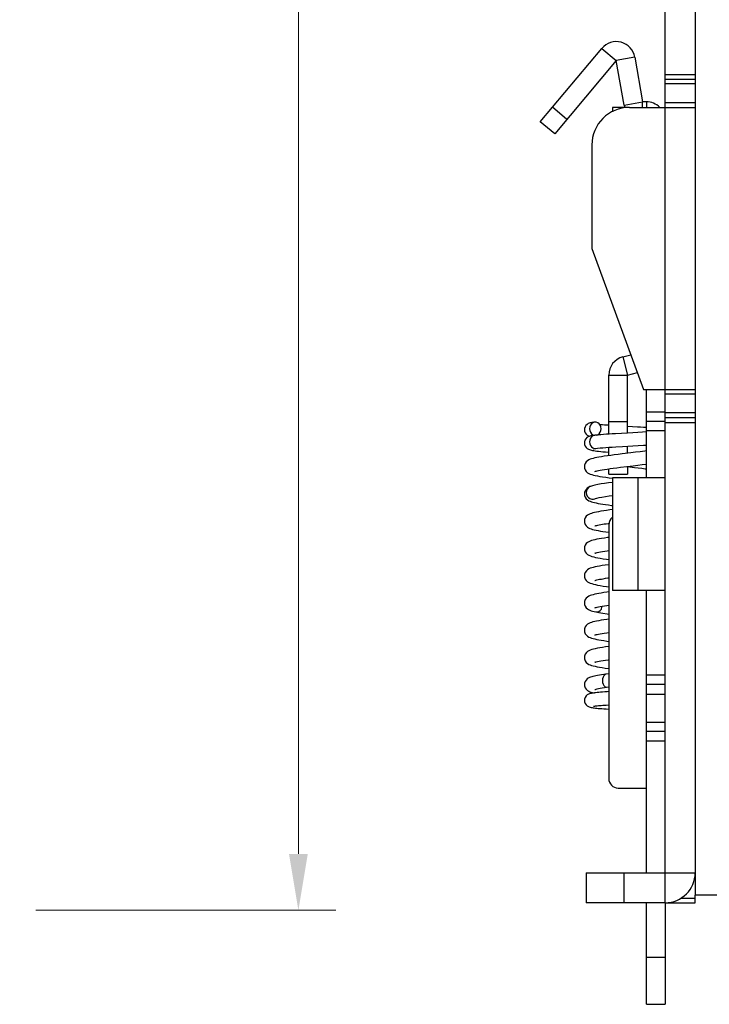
# Model space of a CAD drawing. Header units: inches. Extents: x 0 to 420, y 0 to 297.
# Tile 3 of 10: x 109 to 146, y 82 to 134. Entities that reach past the tile are written whole.
import ezdxf

# ---------------------------------------------------------------- set-up
doc = ezdxf.new("R2010")
doc.units = ezdxf.units.IN
doc.header["$MEASUREMENT"] = 0
doc.layers.add('Dimension', color=2, linetype='Continuous', lineweight=9)
doc.styles.add('ROMANS', font='romans')
doc.dimstyles.new('yutana', dxfattribs={"dimscale": 2, "dimtxt": 2, "dimasz": 1.5, "dimexe": 1, "dimexo": 1, "dimgap": 1, "dimtad": 1, "dimdec": 1, "dimzin": 0, "dimdsep": 46, "dimtxsty": 'ROMANS', "dimcen": 0, "dimadec": 0, "dimazin": 0, "dimtp": 0.01, "dimtm": 0.01, "dimtfac": 1, "dimtdec": 1, "dimtmove": 0, "dimatfit": 3, "dimfxl": 1, "dimtolj": 1, "dimtzin": 0, "dimlwd": 0, "dimlwe": 0, "dimarcsym": 0})

# ---------------------------------------------------------------- blocks, each defined once
blk = doc.blocks.new('*D2')
at = {"layer": 'Defpoints', "color": 0}
for p in [(108.199, 210.5), (108.199, 86.5), (124.179, 86.5)]:
    blk.add_point(p, dxfattribs=at)
at = {"layer": 'Dimension', "color": 0, "lineweight": 0}
for p, q in [((110.199, 210.5), (126.179, 210.5)), ((124.179, 207.5), (124.179, 89.5)), ((110.199, 86.5), (126.179, 86.5))]:
    blk.add_line(p, q, dxfattribs=at)
at = {"layer": 'Dimension', "color": 0}
for points in [[(123.679, 207.5), (124.679, 207.5), (124.179, 210.5)], [(123.679, 89.5), (124.679, 89.5), (124.179, 86.5)]]:
    blk.add_solid(points, dxfattribs=at)
at = {"layer": 'Dimension', "color": 0, "insert": (120.179, 148.5), "char_height": 4, "attachment_point": 5, "rotation": 90, "style": 'ROMANS'}
blk.add_mtext('\\A1;124.0', dxfattribs=at)

msp = doc.modelspace()

# ---------------------------------------------------------------- linework, layer by layer
at = {"color": 7, "linetype": 'Continuous'}
for p, q in [((145.299, 209.7), (145.299, 87.3)), ((143.699, 129.2), (143.699, 164.5)), ((137.054, 128.437), (140.329, 132.339)), ((140.329, 132.339), (141.095, 131.697)), ((141.095, 131.697), (137.82, 127.794)), ((142.08, 131.87), (141.095, 131.697)), ((141.513, 129.326), (141.095, 131.697)), ((142.08, 131.87), (142.498, 129.5)), ((143.699, 130.95), (145.299, 130.95)), ((143.699, 130.7), (145.299, 130.7)), ((145.299, 130.45), (143.699, 130.45)), ((141.513, 129.326), (142.498, 129.5)), ((142.498, 129.2), (142.498, 129.5)), ((142.699, 129.5), (142.498, 129.5)), ((142.699, 129.5), (142.699, 129.2)), ((145.299, 129.45), (143.699, 129.45)), ((138.463, 128.56), (137.697, 129.203)), ((140.899, 129.2), (140.899, 128.958)), ((141.55, 129.2), (140.899, 129.2)), ((141.799, 129.2), (145.299, 129.2)), ((143.699, 114.2), (143.699, 129.2)), ((137.82, 127.794), (137.054, 128.437)), ((139.799, 127.2), (139.799, 121.7)), ((139.799, 121.7), (142.549, 114.2)), ((141.438, 115.929), (141.872, 116.046)), ((141.438, 115.929), (141.697, 114.964)), ((140.697, 111.822), (140.697, 114.964)), ((140.697, 114.964), (141.697, 114.964)), ((141.697, 114.964), (142.218, 115.103)), ((141.697, 111.882), (141.697, 114.964)), ((142.549, 114.2), (145.299, 114.2)), ((142.699, 109.5), (142.699, 114.2)), ((143.699, 86.9), (143.699, 114.2)), ((145.299, 113.95), (143.699, 113.95)), ((142.699, 113), (143.699, 113)), ((145.299, 112.95), (143.699, 112.95)), ((143.699, 112.7), (145.299, 112.7)), ((140.697, 112.501), (141.697, 112.501)), ((142.699, 112.172), (142.539, 112.182)), ((143.699, 112.5), (142.699, 112.5)), ((143.699, 112.45), (145.299, 112.45)), ((139.948, 111.76), (139.897, 111.753)), ((139.935, 111.765), (139.948, 111.765)), ((139.948, 111.76), (139.935, 111.758)), ((140.039, 111.77), (139.948, 111.76)), ((141.372, 111.863), (141.047, 111.844)), ((142.252, 111.914), (141.981, 111.898)), ((142.5, 111.929), (142.252, 111.914)), ((142.699, 111.942), (142.5, 111.929)), ((143.699, 112), (142.699, 112)), ((140.011, 111.063), (140.012, 111.063)), ((140.697, 110.681), (140.697, 111.121)), ((141.065, 111.145), (141.431, 111.166)), ((141.431, 111.166), (142.26, 111.214)), ((141.697, 110.805), (141.697, 111.182)), ((142.26, 111.214), (142.542, 111.231)), ((142.542, 111.231), (142.699, 111.242)), ((141.873, 110.825), (141.411, 110.771)), ((140.697, 109.701), (140.697, 109.979)), ((141.32, 110.06), (141.995, 110.14)), ((141.697, 110.104), (141.697, 109.701)), ((140.697, 109.701), (141.697, 109.701)), ((140.899, 109.5), (140.899, 103.5)), ((143.699, 109.5), (140.899, 109.5)), ((142.236, 109.5), (142.236, 103.5)), ((139.723, 109.04), (139.722, 109.04)), ((139.962, 108.388), (139.963, 108.388)), ((140.684, 107.078), (140.712, 107.081)), ((140.699, 107), (140.699, 93.5)), ((143.699, 103.5), (140.899, 103.5)), ((142.699, 88.5), (142.699, 103.5)), ((140.003, 102.367), (140.003, 102.367)), ((140.699, 99.081), (140.548, 99.06)), ((143.699, 99), (142.699, 99)), ((143.699, 98.5), (142.699, 98.5)), ((140.581, 98.363), (140.699, 98.379)), ((142.699, 98), (143.699, 98)), ((140.562, 97.417), (140.699, 97.426)), ((142.699, 96.5), (143.699, 96.5)), ((143.699, 96), (142.699, 96)), ((143.699, 95.5), (142.699, 95.5)), ((141.199, 93), (142.699, 93)), ((139.499, 88.5), (139.499, 86.9)), ((139.499, 88.5), (145.299, 88.5)), ((141.499, 88.5), (141.499, 86.9)), ((145.299, 88.15), (145.243, 88.15)), ((144.53, 87.15), (145.299, 87.15)), ((145.299, 86.9), (145.299, 87.3)), ((251.674, 87.3), (145.299, 87.3)), ((143.699, 86.9), (139.499, 86.9)), ((142.699, 81.5), (142.699, 86.9)), ((143.699, 86.9), (143.699, 81.5)), ((143.699, 86.9), (145.299, 86.9)), ((142.699, 84), (143.699, 84)), ((142.699, 81.5), (143.699, 81.5))]:
    msp.add_line(p, q, dxfattribs=at)
for points in [[(139.948, 112.46), (139.897, 112.453), (139.84, 112.445), (139.79, 112.437), (139.744, 112.428), (139.701, 112.417), (139.656, 112.403), (139.603, 112.38), (139.541, 112.342), (139.481, 112.284), (139.433, 112.208), (139.405, 112.121), (139.399, 112.057)], [(139.948, 112.46), (139.935, 112.458), (139.851, 112.429), (139.777, 112.376), (139.72, 112.301), (139.683, 112.21), (139.671, 112.111)], [(139.671, 112.111), (139.683, 112.013), (139.72, 111.922), (139.777, 111.847), (139.851, 111.793), (139.935, 111.765)], [(140.288, 112.111), (140.275, 112.21), (140.239, 112.301), (140.181, 112.376), (140.107, 112.429), (140.023, 112.458), (139.948, 112.46)], [(140.035, 111.769), (140.107, 111.793), (140.181, 111.847), (140.239, 111.922), (140.275, 112.013), (140.288, 112.111)], [(140.697, 112.292), (140.575, 112.3), (140.467, 112.308), (140.366, 112.316), (140.275, 112.324), (140.217, 112.329)], [(142.539, 112.182), (142.39, 112.191), (142.234, 112.201), (141.697, 112.232)], [(139.399, 112.057), (139.406, 111.987), (139.437, 111.896), (139.489, 111.82), (139.551, 111.764), (139.612, 111.728), (139.664, 111.707), (139.669, 111.706)], [(139.897, 111.753), (139.84, 111.745), (139.789, 111.736), (139.743, 111.727), (139.698, 111.715), (139.65, 111.699), (139.596, 111.675), (139.536, 111.636), (139.478, 111.578), (139.432, 111.503), (139.405, 111.417), (139.399, 111.353)], [(139.935, 111.758), (139.851, 111.729), (139.777, 111.676), (139.72, 111.6), (139.683, 111.51), (139.671, 111.411)], [(140.726, 111.824), (140.571, 111.813), (140.424, 111.803), (140.284, 111.792), (140.156, 111.781), (140.039, 111.77)], [(141.047, 111.844), (140.885, 111.834), (140.726, 111.824)], [(141.981, 111.898), (141.687, 111.881), (141.372, 111.863)], [(139.399, 111.353), (139.407, 111.279), (139.44, 111.187), (139.493, 111.111), (139.554, 111.057), (139.614, 111.022), (139.668, 111), (139.718, 110.984), (139.771, 110.971), (139.829, 110.959), (139.895, 110.948), (139.971, 110.936), (140.058, 110.925), (140.157, 110.913), (140.267, 110.9), (140.389, 110.887), (140.524, 110.874), (140.697, 110.858)], [(139.671, 111.411), (139.683, 111.313), (139.72, 111.222), (139.777, 111.147), (139.851, 111.093), (139.935, 111.065), (140.011, 111.063)], [(139.894, 111.045), (139.889, 111.044), (139.893, 111.045), (139.911, 111.048), (139.94, 111.053), (139.977, 111.059), (140.011, 111.063)], [(140.012, 111.063), (140.105, 111.074), (140.232, 111.086), (140.377, 111.098), (140.536, 111.11)], [(140.536, 111.11), (140.706, 111.122), (140.883, 111.134), (141.065, 111.145)], [(140.801, 110.695), (140.623, 110.671), (140.459, 110.647), (140.311, 110.624), (140.177, 110.601), (140.058, 110.579), (139.952, 110.556), (139.859, 110.533), (139.777, 110.509), (139.703, 110.483), (139.634, 110.451), (139.566, 110.409), (139.5, 110.35), (139.443, 110.268), (139.407, 110.169), (139.399, 110.092)], [(141.411, 110.771), (141.196, 110.745), (140.992, 110.72), (140.801, 110.695)], [(142.699, 110.93), (142.625, 110.92), (142.371, 110.886), (142.119, 110.855), (141.873, 110.825)], [(139.399, 110.092), (139.406, 110.019), (139.442, 109.918), (139.501, 109.833), (139.571, 109.772), (139.642, 109.729), (139.715, 109.697), (139.792, 109.67), (139.88, 109.646), (139.979, 109.622), (140.091, 109.599), (140.22, 109.575), (140.366, 109.551), (140.533, 109.526), (140.721, 109.5), (140.896, 109.477)], [(139.962, 109.838), (139.964, 109.838), (139.984, 109.846), (140.024, 109.858), (140.082, 109.873), (140.157, 109.89), (140.247, 109.908), (140.354, 109.927), (140.476, 109.947), (140.614, 109.968)], [(140.614, 109.968), (140.768, 109.989), (140.937, 110.012), (141.121, 110.035), (141.32, 110.06)], [(142.699, 109.956), (142.642, 109.964), (142.46, 109.988), (142.268, 110.012), (142.07, 110.036), (141.697, 110.08)], [(141.995, 110.14), (142.239, 110.169), (142.483, 110.2), (142.699, 110.228)], [(139.723, 109.04), (139.671, 109.019), (139.608, 108.986), (139.546, 108.943), (139.486, 108.883), (139.436, 108.803), (139.405, 108.71), (139.399, 108.642)], [(139.722, 109.04), (139.697, 109.029), (139.617, 108.976), (139.555, 108.9), (139.515, 108.81), (139.501, 108.711)], [(140.899, 109.258), (140.886, 109.256), (140.679, 109.229), (140.479, 109.2), (140.29, 109.171), (140.118, 109.141), (139.964, 109.109), (139.829, 109.075), (139.722, 109.04)], [(139.399, 108.642), (139.407, 108.567), (139.444, 108.465), (139.503, 108.382), (139.569, 108.323), (139.637, 108.282), (139.705, 108.251), (139.776, 108.225), (139.852, 108.203), (139.937, 108.182), (140.031, 108.161), (140.136, 108.14), (140.253, 108.12), (140.382, 108.099), (140.523, 108.078), (140.677, 108.056), (140.842, 108.034), (140.899, 108.027)], [(139.501, 108.711), (139.515, 108.613), (139.555, 108.522), (139.617, 108.447), (139.697, 108.393), (139.788, 108.365), (139.883, 108.365), (139.962, 108.388)], [(139.963, 108.388), (139.992, 108.399), (140.067, 108.419), (140.181, 108.445), (140.332, 108.473), (140.515, 108.503), (140.726, 108.533), (140.899, 108.556)], [(140.899, 107.808), (140.757, 107.789), (140.584, 107.765), (140.426, 107.742), (140.283, 107.72), (140.156, 107.698), (140.043, 107.676), (139.944, 107.655), (139.856, 107.633), (139.777, 107.609), (139.704, 107.583), (139.635, 107.552), (139.568, 107.51), (139.503, 107.453), (139.446, 107.374), (139.409, 107.276), (139.399, 107.192)], [(139.399, 107.192), (139.406, 107.119), (139.441, 107.02), (139.496, 106.939), (139.561, 106.88), (139.626, 106.837), (139.693, 106.806), (139.763, 106.78), (139.839, 106.756), (139.925, 106.734), (140.022, 106.713), (140.131, 106.691), (140.253, 106.67), (140.387, 106.648), (140.535, 106.626), (140.697, 106.603), (140.699, 106.603)], [(139.962, 106.938), (139.963, 106.938), (139.979, 106.944), (140.012, 106.955), (140.058, 106.967), (140.117, 106.981), (140.187, 106.996), (140.268, 107.012), (140.358, 107.028), (140.458, 107.044), (140.567, 107.061), (140.684, 107.078)], [(140.699, 106.331), (140.629, 106.322), (140.465, 106.298), (140.317, 106.275), (140.183, 106.253), (140.064, 106.23), (139.958, 106.208), (139.864, 106.185), (139.782, 106.161), (139.708, 106.135), (139.638, 106.103), (139.57, 106.062), (139.503, 106.003), (139.445, 105.922), (139.407, 105.821), (139.399, 105.742)], [(139.399, 105.742), (139.406, 105.671), (139.441, 105.57), (139.5, 105.484), (139.571, 105.422), (139.645, 105.378), (139.721, 105.345), (139.802, 105.317), (139.894, 105.292), (139.996, 105.268), (140.113, 105.245), (140.248, 105.221), (140.404, 105.195), (140.584, 105.169), (140.699, 105.153)], [(139.965, 105.489), (139.964, 105.489), (139.965, 105.489), (139.987, 105.497), (140.029, 105.509), (140.087, 105.524), (140.163, 105.541), (140.254, 105.559), (140.36, 105.578), (140.481, 105.598), (140.617, 105.618), (140.699, 105.629)], [(140.699, 104.881), (140.682, 104.879), (140.508, 104.854), (140.35, 104.83), (140.208, 104.807), (140.082, 104.784), (139.971, 104.761), (139.874, 104.737), (139.789, 104.713), (139.713, 104.687), (139.642, 104.655), (139.573, 104.614), (139.505, 104.556), (139.446, 104.473), (139.408, 104.372), (139.399, 104.292)], [(139.399, 104.292), (139.407, 104.214), (139.445, 104.113), (139.503, 104.031), (139.57, 103.973), (139.639, 103.931), (139.712, 103.898), (139.791, 103.871), (139.88, 103.846), (139.984, 103.821), (140.105, 103.796), (140.244, 103.771), (140.403, 103.746), (140.58, 103.72), (140.699, 103.703)], [(139.962, 104.038), (139.963, 104.038), (139.981, 104.045), (140.016, 104.056), (140.067, 104.069), (140.132, 104.085), (140.21, 104.101), (140.302, 104.118), (140.406, 104.136), (140.522, 104.154), (140.65, 104.173), (140.699, 104.179)], [(140.699, 103.431), (140.593, 103.417), (140.438, 103.394), (140.297, 103.372), (140.169, 103.35), (140.054, 103.328), (139.953, 103.307), (139.863, 103.284), (139.782, 103.261), (139.708, 103.235), (139.638, 103.203), (139.569, 103.161), (139.503, 103.103), (139.446, 103.025), (139.409, 102.928), (139.399, 102.842)], [(139.399, 102.842), (139.407, 102.766), (139.441, 102.67), (139.495, 102.59), (139.558, 102.531), (139.625, 102.488), (139.692, 102.456), (139.762, 102.43), (139.839, 102.407), (139.924, 102.385), (140.003, 102.367)], [(139.963, 102.588), (139.964, 102.589), (139.984, 102.596), (140.024, 102.608), (140.081, 102.623), (140.154, 102.639), (140.243, 102.657), (140.347, 102.676), (140.465, 102.695), (140.596, 102.715), (140.699, 102.729)], [(140.012, 102.365), (140.096, 102.365), (140.176, 102.393), (140.247, 102.447), (140.302, 102.522), (140.337, 102.613), (140.344, 102.675)], [(140.003, 102.367), (140.176, 102.333), (140.387, 102.298), (140.616, 102.265), (140.699, 102.253)], [(140.699, 101.981), (140.595, 101.967), (140.437, 101.944), (140.295, 101.922), (140.166, 101.899), (140.05, 101.877), (139.948, 101.855), (139.857, 101.833), (139.777, 101.81), (139.705, 101.784), (139.636, 101.752), (139.569, 101.711), (139.503, 101.653), (139.444, 101.571), (139.407, 101.471), (139.399, 101.392)], [(139.399, 101.392), (139.409, 101.308), (139.447, 101.208), (139.505, 101.129), (139.571, 101.072), (139.639, 101.031), (139.708, 101), (139.782, 100.973), (139.863, 100.95), (139.954, 100.928), (140.057, 100.906), (140.172, 100.884), (140.3, 100.862), (140.44, 100.84), (140.593, 100.818), (140.699, 100.803)], [(139.965, 101.14), (139.964, 101.139), (139.964, 101.139), (139.986, 101.147), (140.026, 101.159), (140.083, 101.173), (140.155, 101.189), (140.242, 101.207), (140.343, 101.225), (140.459, 101.244), (140.589, 101.264), (140.699, 101.279)], [(140.699, 100.531), (140.526, 100.507), (140.365, 100.483), (140.221, 100.459), (140.093, 100.436), (139.981, 100.413), (139.881, 100.389), (139.793, 100.364), (139.714, 100.337), (139.642, 100.305), (139.571, 100.263), (139.504, 100.204), (139.445, 100.122), (139.407, 100.021), (139.399, 99.942)], [(139.399, 99.942), (139.407, 99.867), (139.444, 99.765), (139.503, 99.681), (139.571, 99.622), (139.641, 99.58), (139.712, 99.548), (139.787, 99.522), (139.871, 99.498), (139.966, 99.475), (140.075, 99.452), (140.199, 99.429), (140.339, 99.406), (140.498, 99.381), (140.676, 99.356), (140.699, 99.353)], [(139.965, 99.69), (139.964, 99.689), (139.965, 99.689), (139.988, 99.697), (140.032, 99.711), (140.096, 99.726), (140.178, 99.744), (140.277, 99.763), (140.394, 99.784), (140.527, 99.805), (140.677, 99.827), (140.699, 99.83)], [(140.548, 99.06), (140.44, 99.044), (140.319, 99.026), (140.207, 99.008), (140.106, 98.99), (140.013, 98.972), (139.93, 98.954), (139.855, 98.936), (139.788, 98.918), (139.725, 98.898), (139.666, 98.874), (139.607, 98.845), (139.547, 98.804), (139.487, 98.746), (139.437, 98.667), (139.405, 98.574), (139.399, 98.505)], [(140.548, 99.06), (140.535, 99.058), (140.48, 99.029), (140.431, 98.976), (140.393, 98.9), (140.369, 98.81), (140.36, 98.711)], [(139.399, 98.505), (139.405, 98.437), (139.439, 98.339), (139.496, 98.255), (139.564, 98.195), (139.631, 98.154), (139.696, 98.126), (139.761, 98.104), (139.83, 98.086), (139.908, 98.068), (139.936, 98.063)], [(140.36, 98.711), (140.369, 98.613), (140.393, 98.522), (140.431, 98.447), (140.48, 98.393), (140.535, 98.365), (140.581, 98.363)], [(140.699, 98.127), (140.614, 98.121), (140.486, 98.112), (140.369, 98.103), (140.262, 98.095), (140.165, 98.086), (140.078, 98.078), (140, 98.07), (139.931, 98.062), (139.868, 98.054), (139.813, 98.046), (139.762, 98.036), (139.715, 98.026), (139.667, 98.012), (139.614, 97.991), (139.552, 97.955), (139.489, 97.899), (139.438, 97.823), (139.406, 97.733), (139.399, 97.661)], [(139.952, 98.24), (139.95, 98.239), (139.958, 98.242), (139.984, 98.25), (140.026, 98.262), (140.084, 98.276), (140.158, 98.292), (140.246, 98.308), (140.349, 98.326), (140.468, 98.345), (140.581, 98.363)], [(139.399, 97.661), (139.406, 97.591), (139.437, 97.501), (139.487, 97.426), (139.549, 97.37), (139.61, 97.334), (139.663, 97.312), (139.71, 97.298), (139.757, 97.288), (139.806, 97.278), (139.859, 97.27), (139.918, 97.262), (139.984, 97.254), (140.057, 97.247), (140.138, 97.239), (140.228, 97.231), (140.327, 97.223), (140.434, 97.215), (140.552, 97.206), (140.699, 97.196)], [(139.885, 97.348), (139.884, 97.348), (139.885, 97.348), (139.897, 97.351), (139.919, 97.355), (139.95, 97.36), (139.988, 97.365), (140.033, 97.371), (140.086, 97.377), (140.146, 97.383), (140.214, 97.389), (140.289, 97.396), (140.373, 97.403), (140.464, 97.41), (140.562, 97.417)]]:
    msp.add_lwpolyline(points, dxfattribs=at)
for centre, radius, start, end in [((141.095, 131.697), 1, 10, 140), ((142.699, 128.5), 1, 44.4906, 90), ((141.799, 127.2), 2, 90, 180), ((142.498, 129.5), 1, 190, 197.715), ((141.697, 114.964), 1, 105, 180), ((141.199, 107), 0.5, 126.9801, 180), ((141.199, 93.5), 0.5, 180, 270), ((143.699, 88.5), 1.6, 270, 0)]:
    msp.add_arc(centre, radius, start, end, dxfattribs=at)

# ---------------------------------------------------------------- dimensions: what is measured, and where the dimension line sits
at = {"layer": 'Dimension'}
dim = msp.add_linear_dim(base=(124.179, 86.5), p1=(108.199, 210.5), p2=(108.199, 86.5), angle=90, dimstyle='yutana', dxfattribs=at)
dim.commit()
dim.dimension.update_dxf_attribs({"geometry": '*D2', "text_midpoint": (120.179, 148.5)})

doc.saveas('drawing.dxf')
